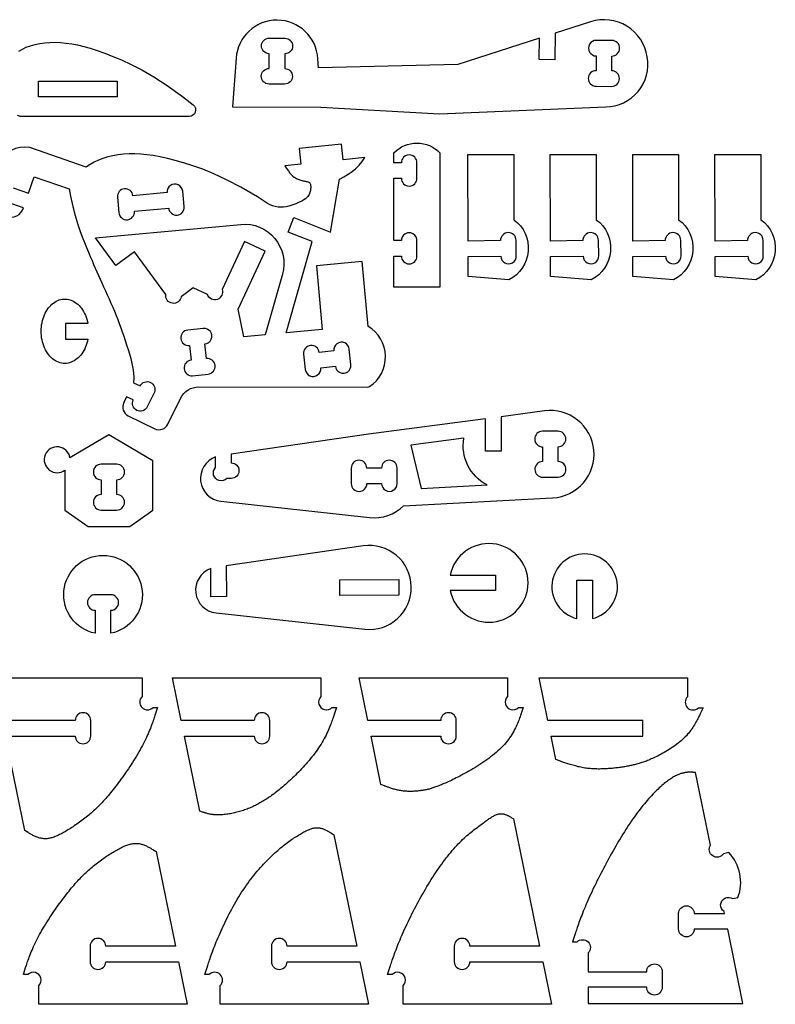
# Model space of a CAD drawing. Extents: x 824.8 to 835.8, y 6.9 to 14.4.
# Tile 7 of 10: x 832.7 to 835.8, y 6.9 to 10.9. Entities that reach past the tile are written whole.
import ezdxf

# ---------------------------------------------------------------- set-up
doc = ezdxf.new("R2010")
doc.units = 0
doc.layers.add('EXTERNAL_CUT', color=1, linetype='CONTINUOUS')
doc.layers.add('INTERNAL_CUT', color=5, linetype='CONTINUOUS')

msp = doc.modelspace()

# ---------------------------------------------------------------- linework, layer by layer
at = {"layer": 'EXTERNAL_CUT', "flags": 128}
for points in [[(835.0728, 10.5288, 0.462339), (835.2386, 10.7296, 0.462339), (835.0118, 10.8701), (834.8693, 10.8242), (834.8685, 10.718), (834.8061, 10.7184), (834.8067, 10.8041), (834.4793, 10.6988), (833.9211, 10.6859), (833.919, 10.7219, 0.937775), (833.5913, 10.7242), (833.5774, 10.5298), (833.931, 10.5274), (834.407, 10.5007), (835.0728, 10.5288)], [(832.7203, 10.7527), (832.7348, 10.7609), (832.7506, 10.7681), (832.7676, 10.7742), (832.7857, 10.7792), (832.8048, 10.7831), (832.8246, 10.7858), (832.8452, 10.7874), (832.8664, 10.7878), (832.888, 10.7871), (832.91, 10.7851), (832.9327, 10.7819), (832.9562, 10.7774), (832.9809, 10.7714), (833.0072, 10.7639), (833.0352, 10.7548), (833.0652, 10.7441), (833.0976, 10.7316), (833.1325, 10.7171), (833.1708, 10.6995), (833.2133, 10.6775), (833.2611, 10.6496), (833.3152, 10.6145), (833.3764, 10.5708), (833.4191, 10.5377, -0.714484), (833.403, 10.4907), (832.7309, 10.4903, -0.155709), (832.7156, 10.4951)], [(832.6975, 10.2053), (832.7595, 10.1837), (832.7823, 10.2488), (832.9218, 10.2001), (832.9275, 10.1711), (832.9369, 10.13), (832.9465, 10.0936), (832.9562, 10.0616), (832.9657, 10.0332), (832.975, 10.0081), (832.9839, 9.9856), (832.9923, 9.9652), (833, 9.9465), (833.0072, 9.9291), (833.014, 9.9128), (833.0205, 9.8973), (833.0269, 9.8824), (833.0332, 9.8678), (833.0395, 9.8532), (833.0461, 9.8384), (833.053, 9.8233), (833.0602, 9.8077), (833.0675, 9.7918), (833.0749, 9.7757), (833.0823, 9.7593), (833.0897, 9.7429), (833.0969, 9.7264), (833.1039, 9.7099), (833.1106, 9.6934), (833.117, 9.677), (833.1232, 9.6606), (833.1293, 9.644), (833.1352, 9.6273), (833.141, 9.6103), (833.1468, 9.593), (833.1526, 9.5754), (833.1584, 9.5574), (833.164, 9.539), (833.1692, 9.5203), (833.1737, 9.5013), (833.1773, 9.4821), (833.1798, 9.4627), (833.1809, 9.4432), (833.1804, 9.4237), (833.2069, 9.4106, -0.414214), (833.2487, 9.4249, -0.414214), (833.2629, 9.3831), (833.2354, 9.3271, -0.414214), (833.1936, 9.3129, -0.414214), (833.1794, 9.3546), (833.1528, 9.3677), (833.1412, 9.3441, 0.414214), (833.1592, 9.2914), (833.2653, 9.2392, 0.414214), (833.3181, 9.2572), (833.3699, 9.3626, -0.286049), (833.4407, 9.4066), (834.1187, 9.4062, 0.145967), (834.1259, 9.4083, 0.55612), (834.1202, 9.6493), (834.0966, 9.9091), (833.9134, 9.8924), (833.9367, 9.6364), (833.7915, 9.6231), (833.8962, 9.9891), (833.8002, 10.0275), (833.8233, 10.0855), (833.9691, 10.0272), (834.0059, 10.2391), (834.0235, 10.2486), (834.0407, 10.2592), (834.0565, 10.2706), (834.071, 10.2828), (834.0843, 10.296), (834.0962, 10.3104), (834.1069, 10.326), (834.0204, 10.3172), (834.014, 10.3792), (833.8441, 10.3618), (833.8505, 10.2998), (833.7872, 10.2933), (833.7938, 10.2824), (833.8008, 10.2722), (833.8072, 10.2639), (833.8132, 10.2572), (833.8188, 10.2519), (833.8241, 10.2478), (833.8292, 10.2445), (833.8339, 10.2419), (833.8385, 10.2397), (833.8429, 10.2379), (833.8471, 10.2364), (833.8512, 10.2351), (833.8551, 10.2341), (833.8588, 10.2332), (833.8624, 10.2325), (833.8659, 10.2318), (833.8693, 10.2312), (833.8724, 10.2305), (833.8754, 10.2298), (833.8782, 10.229), (833.8808, 10.2281), (833.8831, 10.2269), (833.885, 10.2255), (833.8867, 10.2239), (833.888, 10.2219), (833.889, 10.2196), (833.8896, 10.2171), (833.8901, 10.2143), (833.8903, 10.2113), (833.8903, 10.2081), (833.8902, 10.2047), (833.8899, 10.2012), (833.8896, 10.1976), (833.8891, 10.1938), (833.8883, 10.1899), (833.8873, 10.186), (833.8858, 10.182), (833.8839, 10.1779), (833.8814, 10.1737), (833.8782, 10.1695), (833.8743, 10.1653), (833.8693, 10.161), (833.8629, 10.1565), (833.8546, 10.1517), (833.844, 10.1467), (833.8309, 10.1412), (833.8148, 10.1354), (833.8033, 10.1316, -0.224413), (833.7178, 10.1424), (833.6765, 10.1687), (833.611, 10.2068), (833.5534, 10.2371), (833.5026, 10.2607), (833.4576, 10.2789), (833.4174, 10.2931), (833.3809, 10.3044), (833.3472, 10.3139), (833.3159, 10.3219), (833.2868, 10.3285), (833.2595, 10.3336), (833.2337, 10.3373), (833.2093, 10.3397), (833.1858, 10.3409), (833.163, 10.3408), (833.1407, 10.3395), (833.1189, 10.337), (833.0978, 10.3334), (833.0774, 10.3286), (833.058, 10.3227), (833.0395, 10.3158), (833.0222, 10.3077), (833.0062, 10.2985), (832.9915, 10.2883), (832.9904, 10.2874), (832.7649, 10.3661, 0.333944), (832.636, 10.2999)], [(834.2241, 9.8061), (834.2241, 9.9309), (834.2537, 9.9309, 1), (834.3161, 9.9309), (834.3161, 9.9933, 1), (834.2537, 9.9933), (834.2241, 9.9933), (834.2241, 10.2429), (834.2537, 10.2429, 1), (834.3161, 10.2429), (834.3161, 10.3053, 1), (834.2537, 10.3053), (834.2241, 10.3053), (834.2241, 10.3448, -0.428571), (834.4081, 10.3448), (834.4081, 9.8061), (834.2241, 9.8061)], [(834.5208, 9.8496), (834.5208, 9.9289), (834.6519, 9.9309, 1), (834.7143, 9.9319), (834.7134, 9.9943, 1), (834.651, 9.9933), (834.5208, 9.9913), (834.5206, 10.3377), (834.7045, 10.3378), (834.7047, 10.0769, -0.55612), (834.6848, 9.8357), (834.5208, 9.8496)], [(834.8508, 9.8496), (834.8507, 9.9289), (834.9819, 9.9309, 1), (835.0443, 9.9319), (835.0433, 9.9943, 1), (834.9809, 9.9933), (834.8507, 9.9913), (834.8505, 10.3377), (835.0345, 10.3378), (835.0346, 10.0769, -0.55612), (835.0148, 9.8357), (834.8508, 9.8496)], [(835.1807, 9.8496), (835.1807, 9.9289), (835.3118, 9.9309, 1), (835.3742, 9.9319), (835.3732, 9.9943, 1), (835.3108, 9.9933), (835.1806, 9.9913), (835.1805, 10.3377), (835.3644, 10.3378), (835.3645, 10.0769, -0.55612), (835.3447, 9.8357), (835.1807, 9.8496)], [(835.5106, 9.8496), (835.5106, 9.9289), (835.6417, 9.9309, 1), (835.7041, 9.9319), (835.7031, 9.9943, 1), (835.6407, 9.9933), (835.5106, 9.9913), (835.5104, 10.3377), (835.6943, 10.3378), (835.6944, 10.0769, -0.55612), (835.6746, 9.8357), (835.5106, 9.8496)], [(832.6709, 10.0894, 0.432652), (832.7389, 10.1248), (832.6769, 10.1464)], [(833.0286, 10.0038), (833.6106, 10.0583, -0.527867), (833.7767, 9.8581), (833.7073, 9.6155), (833.6221, 9.6077), (833.5995, 9.7187), (833.7083, 9.9506), (833.6251, 9.9897), (833.535, 9.7978, -0.414214), (833.5162, 9.7578, -0.414214), (833.4763, 9.7766), (833.4192, 9.8034), (833.3714, 9.7681, -0.414214), (833.3359, 9.7419, -0.414214), (833.3097, 9.7774), (833.1839, 9.9481), (833.1099, 9.8936), (833.0286, 10.0038)], [(833.5306, 8.9485), (834.1265, 8.8834, 0.225057), (834.2626, 8.9306), (834.8599, 8.9623, 0.425796), (835.025, 9.1533, 0.425796), (834.8276, 9.3107), (834.653, 9.2875), (834.6536, 9.1495), (834.5912, 9.1492), (834.5906, 9.2793), (834.1217, 9.2171), (833.5714, 9.1373), (833.5716, 9.1024, -0.414214), (833.6029, 9.0714, -0.414214), (833.5718, 9.04), (833.5536, 9.04, -1), (833.5093, 9.0839), (833.5091, 9.1263, 0.793291), (833.5306, 8.9485)], [(832.9257, 9.1221, 0.76331), (832.8265, 9.1344, 0.76331), (832.9057, 9.0733), (832.9057, 8.9132), (832.998, 8.8475), (833.1655, 8.8475), (833.2578, 8.9132), (833.2578, 9.1102), (833.0818, 9.2144), (832.9257, 9.1221)], [(833.5112, 8.5011), (834.107, 8.436, 0.45175), (834.2934, 8.6061, 0.45175), (834.1012, 8.7695), (833.552, 8.6899), (833.5525, 8.5664), (833.4901, 8.5661), (833.4896, 8.6789, 0.793291), (833.5112, 8.5011)], [(834.4496, 8.6527), (834.6304, 8.6527), (834.6304, 8.5903), (834.4496, 8.5903, 0.905035), (834.7617, 8.6215, 0.905035), (834.4496, 8.6527)], [(833.0269, 8.4195, -0.905035), (833.0581, 8.7316, -0.905035), (833.0893, 8.4195), (833.0893, 8.5116, 0.414214), (833.1205, 8.5428, 0.414214), (833.0893, 8.574), (833.0269, 8.574, 0.414214), (832.9957, 8.5428, 0.414214), (833.0269, 8.5116), (833.0269, 8.4195)], [(834.9571, 8.4784), (834.9571, 8.6323), (835.0195, 8.6323), (835.0195, 8.4784, 0.886757), (834.9883, 8.7374, 0.886757), (834.9571, 8.4784)], [(832.6199, 8.2409), (833.2143, 8.2409), (833.2143, 8.1659, 1), (833.2584, 8.1218), (833.2767, 8.1218), (833.2675, 8.0936), (833.2662, 8.0894), (833.2647, 8.0849), (833.2631, 8.0801), (833.2613, 8.0749), (833.2594, 8.0695), (833.2574, 8.0637), (833.2552, 8.0577), (833.2528, 8.0514), (833.2503, 8.0449), (833.2477, 8.0382), (833.2449, 8.0312), (833.2419, 8.0241), (833.2388, 8.0167), (833.2354, 8.0092), (833.2319, 8.0015), (833.2283, 7.9937), (833.2244, 7.9857), (833.2203, 7.9777), (833.2161, 7.9695), (833.2116, 7.9612), (833.207, 7.9528), (833.2022, 7.9444), (833.1973, 7.936), (833.1922, 7.9275), (833.187, 7.9189), (833.1816, 7.9104), (833.1762, 7.9019), (833.1707, 7.8935), (833.1652, 7.8851), (833.1596, 7.8767), (833.1539, 7.8684), (833.1482, 7.8602), (833.1426, 7.8522), (833.1369, 7.8442), (833.1312, 7.8364), (833.1256, 7.8288), (833.1201, 7.8213), (833.1146, 7.814), (833.1092, 7.8069), (833.1039, 7.8), (833.0986, 7.7933), (833.0935, 7.7869), (833.0884, 7.7806), (833.0834, 7.7745), (833.0785, 7.7686), (833.0735, 7.7628), (833.0687, 7.7572), (833.0639, 7.7518), (833.0591, 7.7464), (833.0543, 7.7413), (833.0495, 7.7362), (833.0447, 7.7313), (833.0399, 7.7264), (833.0352, 7.7217), (833.0303, 7.7171), (833.0255, 7.7125), (833.0206, 7.708), (833.0157, 7.7036), (833.0107, 7.6992), (833.0057, 7.6949), (833.0006, 7.6906), (832.9955, 7.6864), (832.9903, 7.6822), (832.9851, 7.6781), (832.9799, 7.6741), (832.9746, 7.6701), (832.9694, 7.6662), (832.9641, 7.6623), (832.9588, 7.6586), (832.9536, 7.6549), (832.9483, 7.6512), (832.9431, 7.6477), (832.9379, 7.6442), (832.9327, 7.6409), (832.9275, 7.6376), (832.9224, 7.6344), (832.9174, 7.6313), (832.9124, 7.6283), (832.9075, 7.6254), (832.9026, 7.6226), (832.8978, 7.6199), (832.8931, 7.6174), (832.8884, 7.6149), (832.8838, 7.6126), (832.8793, 7.6104), (832.8748, 7.6083), (832.8704, 7.6064), (832.866, 7.6046), (832.8617, 7.603), (832.8574, 7.6015), (832.8532, 7.6002), (832.849, 7.5991), (832.8448, 7.5981), (832.8407, 7.5973), (832.8367, 7.5967), (832.8326, 7.5963), (832.8286, 7.596), (832.8246, 7.596), (832.8207, 7.5961), (832.8168, 7.5965), (832.8129, 7.597), (832.809, 7.5978), (832.8052, 7.5986), (832.8015, 7.5997), (832.7978, 7.6008), (832.7942, 7.6021), (832.7906, 7.6034), (832.7872, 7.6049), (832.7838, 7.6064), (832.7806, 7.6079), (832.7775, 7.6095), (832.7745, 7.6111), (832.7716, 7.6126), (832.7688, 7.6142), (832.7662, 7.6157), (832.7638, 7.6172), (832.7615, 7.6186), (832.7594, 7.6199), (832.7575, 7.6211), (832.7451, 7.6289)], [(833.9937, 8.1218), (833.9846, 8.0936), (833.9832, 8.0894), (833.9817, 8.0849), (833.9801, 8.0801), (833.9783, 8.075), (833.9764, 8.0696), (833.9743, 8.064), (833.9721, 8.0581), (833.9698, 8.052), (833.9672, 8.0457), (833.9645, 8.0392), (833.9616, 8.0325), (833.9586, 8.0257), (833.9553, 8.0188), (833.9519, 8.0117), (833.9483, 8.0046), (833.9444, 7.9973), (833.9404, 7.9901), (833.9362, 7.9827), (833.9317, 7.9754), (833.9271, 7.968), (833.9222, 7.9607), (833.9172, 7.9534), (833.9119, 7.9461), (833.9065, 7.9388), (833.901, 7.9316), (833.8954, 7.9244), (833.8896, 7.9173), (833.8838, 7.9102), (833.8778, 7.9032), (833.8718, 7.8963), (833.8658, 7.8896), (833.8597, 7.8829), (833.8536, 7.8763), (833.8475, 7.8698), (833.8414, 7.8635), (833.8354, 7.8573), (833.8294, 7.8513), (833.8234, 7.8455), (833.8175, 7.8398), (833.8118, 7.8342), (833.8061, 7.8289), (833.8005, 7.8237), (833.7949, 7.8187), (833.7895, 7.8138), (833.7841, 7.8091), (833.7788, 7.8045), (833.7736, 7.8001), (833.7684, 7.7958), (833.7633, 7.7917), (833.7582, 7.7877), (833.7532, 7.7838), (833.7483, 7.78), (833.7434, 7.7763), (833.7385, 7.7727), (833.7337, 7.7693), (833.7289, 7.7659), (833.7242, 7.7627), (833.7195, 7.7595), (833.7148, 7.7564), (833.7101, 7.7534), (833.7055, 7.7505), (833.7008, 7.7476), (833.6962, 7.7448), (833.6916, 7.7421), (833.687, 7.7395), (833.6824, 7.7369), (833.6778, 7.7344), (833.6732, 7.732), (833.6685, 7.7297), (833.6639, 7.7274), (833.6592, 7.7252), (833.6545, 7.723), (833.6498, 7.721), (833.645, 7.7189), (833.6402, 7.717), (833.6353, 7.7151), (833.6304, 7.7133), (833.6255, 7.7115), (833.6205, 7.7098), (833.6154, 7.7082), (833.6103, 7.7066), (833.6051, 7.705), (833.5999, 7.7036), (833.5947, 7.7022), (833.5895, 7.7009), (833.5843, 7.6996), (833.579, 7.6985), (833.5738, 7.6974), (833.5686, 7.6964), (833.5634, 7.6955), (833.5583, 7.6946), (833.5532, 7.6939), (833.5481, 7.6932), (833.5432, 7.6927), (833.5383, 7.6922), (833.5335, 7.6919), (833.5287, 7.6916), (833.5241, 7.6915), (833.5196, 7.6914), (833.5152, 7.6915), (833.5109, 7.6917), (833.5068, 7.6919), (833.5028, 7.6923), (833.4989, 7.6927), (833.4951, 7.6932), (833.4915, 7.6938), (833.488, 7.6944), (833.4846, 7.6951), (833.4814, 7.6957), (833.4783, 7.6965), (833.4753, 7.6972), (833.4725, 7.698), (833.4699, 7.6987), (833.4674, 7.6995), (833.465, 7.7002), (833.4628, 7.7009), (833.4608, 7.7016), (833.4589, 7.7022), (833.4572, 7.7028), (833.4463, 7.7065), (833.3846, 8.0077), (833.6638, 8.0077, 1), (833.7262, 8.0077), (833.7262, 8.0701, 1), (833.6638, 8.0701), (833.3719, 8.0701), (833.3369, 8.2409), (833.9313, 8.2409), (833.9313, 8.1659, 1), (833.9755, 8.1218), (833.9937, 8.1218)], [(834.1719, 7.8132), (834.1321, 8.0077), (834.4113, 8.0077, 1), (834.4737, 8.0077), (834.4737, 8.0701, 1), (834.4113, 8.0701), (834.1193, 8.0701), (834.0844, 8.2409), (834.6788, 8.2409), (834.6788, 8.1659, 1), (834.7229, 8.1218), (834.7412, 8.1218), (834.7321, 8.0936), (834.7307, 8.0895), (834.7292, 8.085), (834.7275, 8.0802), (834.7257, 8.0751), (834.7237, 8.0697), (834.7215, 8.0642), (834.7191, 8.0584), (834.7166, 8.0524), (834.7138, 8.0463), (834.7108, 8.04), (834.7076, 8.0336), (834.7041, 8.027), (834.7004, 8.0204), (834.6964, 8.0137), (834.6922, 8.007), (834.6876, 8.0003), (834.6828, 7.9936), (834.6777, 7.9869), (834.6722, 7.9802), (834.6664, 7.9736), (834.6604, 7.9671), (834.654, 7.9607), (834.6474, 7.9543), (834.6406, 7.9481), (834.6335, 7.9419), (834.6263, 7.9358), (834.6189, 7.9298), (834.6113, 7.9239), (834.6036, 7.9181), (834.5958, 7.9124), (834.5879, 7.9069), (834.58, 7.9014), (834.572, 7.8961), (834.564, 7.8909), (834.556, 7.8859), (834.5481, 7.8809), (834.5401, 7.8762), (834.5323, 7.8715), (834.5245, 7.867), (834.5169, 7.8627), (834.5093, 7.8585), (834.5019, 7.8544), (834.4946, 7.8505), (834.4875, 7.8468), (834.4805, 7.8432), (834.4736, 7.8397), (834.4669, 7.8364), (834.4603, 7.8332), (834.4539, 7.8301), (834.4477, 7.8272), (834.4416, 7.8244), (834.4357, 7.8218), (834.4299, 7.8193), (834.4244, 7.8169), (834.419, 7.8146), (834.4138, 7.8125), (834.4089, 7.8104), (834.4041, 7.8085), (834.3995, 7.8068), (834.3951, 7.8051), (834.391, 7.8036), (834.387, 7.8021), (834.3832, 7.8008), (834.3795, 7.7995), (834.3759, 7.7984), (834.3725, 7.7973), (834.3692, 7.7963), (834.366, 7.7954), (834.3628, 7.7946), (834.3597, 7.7938), (834.3567, 7.7931), (834.3536, 7.7925), (834.3506, 7.7919), (834.3476, 7.7913), (834.3446, 7.7908), (834.3415, 7.7903), (834.3384, 7.7898), (834.3352, 7.7893), (834.332, 7.7889), (834.3286, 7.7885), (834.3252, 7.7881), (834.3217, 7.7877), (834.3181, 7.7873), (834.3145, 7.787), (834.3107, 7.7867), (834.3069, 7.7864), (834.3031, 7.7862), (834.2992, 7.786), (834.2952, 7.7859), (834.2912, 7.7858), (834.2872, 7.7858), (834.2831, 7.7858), (834.279, 7.7859), (834.2749, 7.7861), (834.2708, 7.7864), (834.2666, 7.7867), (834.2625, 7.7871), (834.2583, 7.7876), (834.2541, 7.7882), (834.25, 7.7888), (834.2459, 7.7896), (834.2417, 7.7904), (834.2377, 7.7913), (834.2337, 7.7923), (834.2297, 7.7933), (834.2258, 7.7943), (834.222, 7.7954), (834.2182, 7.7965), (834.2146, 7.7977), (834.211, 7.7988), (834.2076, 7.7999), (834.2043, 7.8011), (834.2011, 7.8022), (834.1981, 7.8033), (834.1953, 7.8043), (834.1926, 7.8053), (834.19, 7.8063), (834.1877, 7.8071), (834.1856, 7.808), (834.1719, 7.8132)], [(834.8726, 7.9134), (834.8534, 8.0071), (835.2213, 8.0071), (835.2213, 8.0695), (834.8407, 8.0695), (834.8057, 8.2403), (835.4001, 8.2403), (835.4001, 8.1653, 0.414214), (835.4001, 8.1212, 0.414214), (835.4443, 8.1212), (835.4625, 8.1212), (835.4516, 8.0973), (835.45, 8.0937), (835.4482, 8.0899), (835.4463, 8.0859), (835.4442, 8.0816), (835.4419, 8.0771), (835.4395, 8.0724), (835.4369, 8.0676), (835.4341, 8.0626), (835.4312, 8.0575), (835.4281, 8.0522), (835.4248, 8.0469), (835.4213, 8.0416), (835.4176, 8.0361), (835.4137, 8.0307), (835.4096, 8.0253), (835.4053, 8.0198), (835.4007, 8.0145), (835.396, 8.0091), (835.3911, 8.0039), (835.3859, 7.9987), (835.3805, 7.9937), (835.3749, 7.9887), (835.3692, 7.9839), (835.3634, 7.9792), (835.3574, 7.9746), (835.3513, 7.9701), (835.3451, 7.9657), (835.3388, 7.9614), (835.3325, 7.9573), (835.3262, 7.9533), (835.3199, 7.9494), (835.3136, 7.9456), (835.3073, 7.942), (835.301, 7.9385), (835.2949, 7.9352), (835.2888, 7.9319), (835.2828, 7.9289), (835.277, 7.9259), (835.2713, 7.9232), (835.2658, 7.9205), (835.2604, 7.918), (835.2552, 7.9157), (835.2501, 7.9135), (835.2452, 7.9114), (835.2404, 7.9094), (835.2356, 7.9075), (835.231, 7.9058), (835.2265, 7.9041), (835.2221, 7.9026), (835.2177, 7.9011), (835.2134, 7.8997), (835.2091, 7.8984), (835.2049, 7.8972), (835.2007, 7.896), (835.1965, 7.8948), (835.1924, 7.8938), (835.1882, 7.8927), (835.184, 7.8918), (835.1798, 7.8908), (835.1756, 7.8899), (835.1714, 7.889), (835.1671, 7.8881), (835.1628, 7.8872), (835.1584, 7.8864), (835.1541, 7.8856), (835.1496, 7.8849), (835.1452, 7.8841), (835.1407, 7.8834), (835.1362, 7.8827), (835.1317, 7.8821), (835.1271, 7.8814), (835.1224, 7.8808), (835.1178, 7.8803), (835.1131, 7.8797), (835.1083, 7.8792), (835.1035, 7.8787), (835.0987, 7.8782), (835.0938, 7.8778), (835.0889, 7.8774), (835.0839, 7.877), (835.0789, 7.8767), (835.0739, 7.8764), (835.0688, 7.8761), (835.0637, 7.8759), (835.0585, 7.8757), (835.0533, 7.8756), (835.0481, 7.8755), (835.0428, 7.8755), (835.0375, 7.8756), (835.0322, 7.8757), (835.0269, 7.8759), (835.0215, 7.8761), (835.0161, 7.8765), (835.0107, 7.8769), (835.0053, 7.8774), (834.9999, 7.878), (834.9944, 7.8787), (834.9889, 7.8795), (834.9835, 7.8804), (834.978, 7.8814), (834.9725, 7.8825), (834.967, 7.8837), (834.9616, 7.8849), (834.9562, 7.8863), (834.9509, 7.8876), (834.9457, 7.8891), (834.9405, 7.8905), (834.9355, 7.892), (834.9306, 7.8935), (834.9258, 7.8949), (834.9212, 7.8964), (834.9167, 7.8979), (834.9124, 7.8993), (834.9083, 7.9007), (834.9044, 7.9021), (834.9007, 7.9033), (834.8973, 7.9046), (834.8941, 7.9057), (834.8912, 7.9068), (834.8726, 7.9134)], [(832.7451, 7.6289), (832.6676, 8.0077), (832.9467, 8.0077, 1), (833.0091, 8.0077), (833.0091, 8.0701, 1), (832.9467, 8.0701), (832.6548, 8.0701)], [(835.4329, 7.8612), (835.4255, 7.8619), (835.4244, 7.862), (835.4231, 7.8621), (835.4218, 7.8622), (835.4203, 7.8624), (835.4187, 7.8625), (835.4171, 7.8626), (835.4153, 7.8626), (835.4135, 7.8627), (835.4115, 7.8627), (835.4095, 7.8627), (835.4074, 7.8627), (835.4053, 7.8626), (835.403, 7.8625), (835.4007, 7.8623), (835.3983, 7.8621), (835.3958, 7.8618), (835.3933, 7.8615), (835.3907, 7.8611), (835.3881, 7.8607), (835.3854, 7.8601), (835.3827, 7.8595), (835.3799, 7.8588), (835.377, 7.858), (835.3741, 7.8571), (835.3711, 7.8562), (835.368, 7.8551), (835.3649, 7.8538), (835.3617, 7.8525), (835.3584, 7.851), (835.355, 7.8494), (835.3516, 7.8477), (835.348, 7.8458), (835.3444, 7.8437), (835.3407, 7.8415), (835.3368, 7.8391), (835.3329, 7.8365), (835.3288, 7.8338), (835.3247, 7.8309), (835.3204, 7.8277), (835.316, 7.8244), (835.3115, 7.8208), (835.3069, 7.8171), (835.3021, 7.8131), (835.2973, 7.809), (835.2924, 7.8046), (835.2873, 7.8), (835.2822, 7.7953), (835.277, 7.7903), (835.2717, 7.7851), (835.2664, 7.7797), (835.261, 7.7741), (835.2555, 7.7684), (835.25, 7.7624), (835.2444, 7.7562), (835.2388, 7.7499), (835.2332, 7.7433), (835.2275, 7.7365), (835.2218, 7.7296), (835.2161, 7.7225), (835.2103, 7.7151), (835.2046, 7.7076), (835.1989, 7.6999), (835.1931, 7.6921), (835.1874, 7.684), (835.1816, 7.6758), (835.1759, 7.6675), (835.1701, 7.6589), (835.1644, 7.6503), (835.1586, 7.6415), (835.1529, 7.6325), (835.1472, 7.6235), (835.1414, 7.6143), (835.1357, 7.605), (835.13, 7.5956), (835.1243, 7.586), (835.1187, 7.5764), (835.113, 7.5667), (835.1074, 7.5569), (835.1017, 7.5471), (835.0961, 7.5371), (835.0905, 7.5271), (835.085, 7.517), (835.0794, 7.5069), (835.074, 7.4968), (835.0685, 7.4866), (835.0631, 7.4764), (835.0578, 7.4663), (835.0525, 7.4561), (835.0473, 7.446), (835.0422, 7.4359), (835.0372, 7.4258), (835.0323, 7.4159), (835.0274, 7.406), (835.0227, 7.3961), (835.0181, 7.3864), (835.0136, 7.3768), (835.0092, 7.3673), (835.005, 7.3579), (835.0009, 7.3487), (834.9969, 7.3397), (834.9931, 7.3308), (834.9895, 7.322), (834.9859, 7.3135), (834.9826, 7.3052), (834.9794, 7.297), (834.9763, 7.2891), (834.9733, 7.2815), (834.9705, 7.274), (834.9679, 7.2668), (834.9654, 7.2599), (834.963, 7.2532), (834.9607, 7.2468), (834.9586, 7.2407), (834.9566, 7.2348), (834.9548, 7.2293), (834.953, 7.2241), (834.9514, 7.2193), (834.9499, 7.2147), (834.9486, 7.2105), (834.9394, 7.1823), (834.9577, 7.1823, -1), (835.0018, 7.1382), (835.0018, 7.0633), (835.2366, 7.0633, -1), (835.299, 7.0633), (835.299, 7.0009, -1), (835.2366, 7.0009), (835.0018, 7.0009), (835.0018, 6.9352), (835.6225, 6.9352), (835.5613, 7.234), (835.427, 7.234, -1), (835.3646, 7.234), (835.3646, 7.2964, -1), (835.427, 7.2964), (835.5485, 7.2964), (835.547, 7.3038, -1), (835.5814, 7.3559), (835.6025, 7.3602, 0.285714), (835.5656, 7.5404), (835.5445, 7.536, -0.414214), (835.5013, 7.5272, -0.414214), (835.4924, 7.5704), (835.4329, 7.8612)], [(834.7028, 7.6764), (834.8073, 7.1657), (834.5282, 7.1657, 1), (834.4658, 7.1657), (834.4658, 7.1033, 1), (834.5282, 7.1033), (834.8201, 7.1033), (834.8551, 6.9325), (834.2606, 6.9325), (834.2606, 7.0075, 1), (834.2165, 7.0516), (834.1982, 7.0516), (834.2074, 7.0798), (834.2087, 7.084), (834.2102, 7.0885), (834.2118, 7.0934), (834.2136, 7.0986), (834.2154, 7.1041), (834.2174, 7.1099), (834.2195, 7.116), (834.2218, 7.1224), (834.2242, 7.1291), (834.2267, 7.1361), (834.2294, 7.1433), (834.2322, 7.1507), (834.2351, 7.1584), (834.2382, 7.1663), (834.2414, 7.1744), (834.2448, 7.1828), (834.2483, 7.1913), (834.2519, 7.2), (834.2557, 7.2089), (834.2597, 7.218), (834.2638, 7.2272), (834.268, 7.2366), (834.2724, 7.246), (834.2769, 7.2556), (834.2816, 7.2653), (834.2863, 7.2751), (834.2912, 7.285), (834.2961, 7.2949), (834.3012, 7.3049), (834.3064, 7.3149), (834.3116, 7.3249), (834.3169, 7.3349), (834.3224, 7.3449), (834.3278, 7.3549), (834.3334, 7.3649), (834.339, 7.3748), (834.3447, 7.3847), (834.3504, 7.3945), (834.3561, 7.4042), (834.3619, 7.4138), (834.3678, 7.4233), (834.3736, 7.4327), (834.3795, 7.4419), (834.3854, 7.4511), (834.3914, 7.4601), (834.3973, 7.4689), (834.4033, 7.4777), (834.4093, 7.4862), (834.4153, 7.4947), (834.4214, 7.5029), (834.4274, 7.511), (834.4334, 7.5189), (834.4395, 7.5266), (834.4455, 7.5342), (834.4515, 7.5415), (834.4575, 7.5487), (834.4635, 7.5556), (834.4695, 7.5623), (834.4755, 7.5688), (834.4815, 7.5751), (834.4874, 7.5812), (834.4933, 7.587), (834.4992, 7.5927), (834.505, 7.5981), (834.5108, 7.6034), (834.5165, 7.6084), (834.5222, 7.6133), (834.5277, 7.618), (834.5332, 7.6225), (834.5387, 7.6269), (834.544, 7.6311), (834.5492, 7.6352), (834.5544, 7.6391), (834.5594, 7.6429), (834.5643, 7.6465), (834.5691, 7.65), (834.5737, 7.6534), (834.5783, 7.6567), (834.5826, 7.6598), (834.5869, 7.6629), (834.591, 7.6659), (834.5949, 7.6687), (834.5987, 7.6715), (834.6025, 7.6741), (834.606, 7.6766), (834.6095, 7.6789), (834.6129, 7.6812), (834.6162, 7.6833), (834.6194, 7.6852), (834.6226, 7.687), (834.6257, 7.6887), (834.6287, 7.6902), (834.6316, 7.6916), (834.6345, 7.6928), (834.6374, 7.6938), (834.6402, 7.6947), (834.643, 7.6954), (834.6458, 7.6959), (834.6485, 7.6962), (834.6513, 7.6964), (834.654, 7.6964), (834.6567, 7.6962), (834.6594, 7.6959), (834.6621, 7.6954), (834.6647, 7.6948), (834.6673, 7.6942), (834.6698, 7.6934), (834.6723, 7.6925), (834.6747, 7.6916), (834.677, 7.6906), (834.6793, 7.6896), (834.6815, 7.6886), (834.6835, 7.6875), (834.6855, 7.6865), (834.6874, 7.6855), (834.6892, 7.6845), (834.6909, 7.6835), (834.6924, 7.6826), (834.6938, 7.6817), (834.7028, 7.6764)], [(833.9834, 7.6118), (834.0747, 7.1657), (833.7955, 7.1657, 1), (833.7331, 7.1657), (833.7331, 7.1033, 1), (833.7955, 7.1033), (834.0875, 7.1033), (834.1224, 6.9325), (833.528, 6.9325), (833.528, 7.0075, 1), (833.4839, 7.0516), (833.4656, 7.0516), (833.4748, 7.0798), (833.4761, 7.084), (833.4776, 7.0885), (833.4792, 7.0934), (833.481, 7.0986), (833.4828, 7.1041), (833.4848, 7.1099), (833.4869, 7.116), (833.4892, 7.1224), (833.4916, 7.1291), (833.4941, 7.1361), (833.4967, 7.1433), (833.4995, 7.1507), (833.5025, 7.1584), (833.5056, 7.1663), (833.5088, 7.1744), (833.5121, 7.1828), (833.5156, 7.1913), (833.5193, 7.2), (833.5231, 7.2089), (833.5271, 7.218), (833.5312, 7.2272), (833.5354, 7.2365), (833.5398, 7.246), (833.5443, 7.2556), (833.549, 7.2652), (833.5538, 7.2749), (833.5587, 7.2847), (833.5637, 7.2945), (833.5688, 7.3043), (833.5741, 7.3141), (833.5795, 7.3239), (833.5849, 7.3337), (833.5905, 7.3434), (833.5961, 7.353), (833.6019, 7.3626), (833.6077, 7.372), (833.6136, 7.3814), (833.6196, 7.3906), (833.6257, 7.3996), (833.6318, 7.4085), (833.638, 7.4172), (833.6442, 7.4257), (833.6506, 7.4341), (833.6569, 7.4423), (833.6633, 7.4503), (833.6697, 7.4582), (833.6761, 7.4658), (833.6825, 7.4733), (833.689, 7.4806), (833.6954, 7.4878), (833.7018, 7.4947), (833.7082, 7.5015), (833.7146, 7.5081), (833.721, 7.5145), (833.7273, 7.5207), (833.7335, 7.5268), (833.7397, 7.5326), (833.7459, 7.5383), (833.752, 7.5438), (833.758, 7.5491), (833.7639, 7.5542), (833.7697, 7.5591), (833.7755, 7.5638), (833.7812, 7.5684), (833.7868, 7.5728), (833.7923, 7.577), (833.7977, 7.5811), (833.803, 7.585), (833.8082, 7.5888), (833.8134, 7.5924), (833.8184, 7.5958), (833.8233, 7.5992), (833.8282, 7.6023), (833.8329, 7.6054), (833.8375, 7.6083), (833.842, 7.611), (833.8465, 7.6137), (833.8508, 7.6162), (833.855, 7.6186), (833.859, 7.6209), (833.863, 7.6231), (833.8669, 7.6252), (833.8706, 7.6271), (833.8743, 7.6289), (833.8779, 7.6306), (833.8814, 7.6322), (833.8849, 7.6336), (833.8882, 7.6349), (833.8916, 7.6361), (833.8948, 7.6371), (833.898, 7.638), (833.9012, 7.6388), (833.9043, 7.6394), (833.9074, 7.6399), (833.9105, 7.6402), (833.9135, 7.6404), (833.9166, 7.6404), (833.9196, 7.6403), (833.9226, 7.64), (833.9256, 7.6395), (833.9286, 7.639), (833.9316, 7.6382), (833.9346, 7.6374), (833.9376, 7.6365), (833.9405, 7.6354), (833.9434, 7.6343), (833.9462, 7.6331), (833.949, 7.6319), (833.9516, 7.6306), (833.9543, 7.6293), (833.9568, 7.628), (833.9593, 7.6267), (833.9616, 7.6253), (833.9639, 7.624), (833.966, 7.6228), (833.968, 7.6215), (833.9699, 7.6204), (833.9716, 7.6193), (833.9732, 7.6183), (833.9834, 7.6118)], [(833.2704, 7.5445), (833.3479, 7.1657), (833.0688, 7.1657, 1), (833.0064, 7.1657), (833.0064, 7.1033, 1), (833.0688, 7.1033), (833.3607, 7.1033), (833.3957, 6.9325), (832.8012, 6.9325), (832.8012, 7.0075, 1), (832.7571, 7.0516), (832.7388, 7.0516), (832.748, 7.0798), (832.7493, 7.084), (832.7508, 7.0885), (832.7525, 7.0933), (832.7542, 7.0985), (832.7561, 7.104), (832.7582, 7.1097), (832.7603, 7.1157), (832.7627, 7.122), (832.7652, 7.1285), (832.7678, 7.1352), (832.7706, 7.1422), (832.7736, 7.1493), (832.7768, 7.1567), (832.7801, 7.1642), (832.7836, 7.1719), (832.7873, 7.1797), (832.7911, 7.1877), (832.7952, 7.1958), (832.7994, 7.2039), (832.8039, 7.2122), (832.8085, 7.2206), (832.8133, 7.229), (832.8182, 7.2375), (832.8233, 7.246), (832.8285, 7.2545), (832.8339, 7.263), (832.8393, 7.2715), (832.8448, 7.2799), (832.8503, 7.2884), (832.8559, 7.2967), (832.8616, 7.305), (832.8673, 7.3132), (832.8729, 7.3212), (832.8786, 7.3292), (832.8843, 7.337), (832.8899, 7.3447), (832.8954, 7.3521), (832.9009, 7.3594), (832.9063, 7.3665), (832.9116, 7.3734), (832.9169, 7.3801), (832.922, 7.3866), (832.9271, 7.3928), (832.9321, 7.3989), (832.9371, 7.4049), (832.942, 7.4106), (832.9468, 7.4162), (832.9517, 7.4217), (832.9565, 7.427), (832.9612, 7.4321), (832.966, 7.4372), (832.9708, 7.4421), (832.9756, 7.447), (832.9804, 7.4517), (832.9852, 7.4564), (832.99, 7.4609), (832.9949, 7.4654), (832.9998, 7.4698), (833.0048, 7.4742), (833.0098, 7.4785), (833.0149, 7.4828), (833.02, 7.487), (833.0252, 7.4912), (833.0304, 7.4953), (833.0356, 7.4993), (833.0409, 7.5033), (833.0461, 7.5072), (833.0514, 7.5111), (833.0567, 7.5149), (833.0619, 7.5186), (833.0672, 7.5222), (833.0724, 7.5257), (833.0777, 7.5292), (833.0828, 7.5325), (833.088, 7.5358), (833.0931, 7.539), (833.0981, 7.5421), (833.1031, 7.5451), (833.108, 7.548), (833.1129, 7.5508), (833.1177, 7.5535), (833.1224, 7.556), (833.1271, 7.5585), (833.1317, 7.5608), (833.1362, 7.563), (833.1407, 7.5651), (833.1451, 7.567), (833.1495, 7.5688), (833.1538, 7.5704), (833.1581, 7.5719), (833.1623, 7.5732), (833.1665, 7.5743), (833.1707, 7.5753), (833.1748, 7.5761), (833.1788, 7.5767), (833.1829, 7.5772), (833.1869, 7.5774), (833.1909, 7.5774), (833.1948, 7.5773), (833.1988, 7.5769), (833.2026, 7.5764), (833.2065, 7.5757), (833.2103, 7.5748), (833.2141, 7.5737), (833.2177, 7.5726), (833.2213, 7.5713), (833.2249, 7.57), (833.2283, 7.5685), (833.2317, 7.567), (833.2349, 7.5655), (833.238, 7.5639), (833.241, 7.5624), (833.2439, 7.5608), (833.2467, 7.5592), (833.2493, 7.5577), (833.2517, 7.5562), (833.254, 7.5548), (833.2561, 7.5535), (833.258, 7.5523), (833.2704, 7.5445)]]:
    msp.add_lwpolyline(points, format="xyb", dxfattribs=at)
msp.add_lwpolyline([(832.9082, 9.6612), (832.9082, 9.5988), (832.9974, 9.5988), (832.9956, 9.5906), (832.9935, 9.5825), (832.991, 9.5747), (832.9882, 9.5671), (832.9849, 9.5598), (832.9813, 9.5529), (832.9774, 9.5462), (832.9732, 9.5399), (832.9687, 9.534), (832.9639, 9.5285), (832.9588, 9.5235), (832.9535, 9.5189), (832.948, 9.5148), (832.9422, 9.5112), (832.9363, 9.5081), (832.9303, 9.5055), (832.9241, 9.5035), (832.9178, 9.5021), (832.9115, 9.5012), (832.9051, 9.501), (832.8987, 9.5013), (832.8923, 9.5022), (832.8859, 9.5037), (832.8797, 9.5057), (832.8735, 9.5084), (832.8675, 9.5116), (832.8616, 9.5154), (832.856, 9.5197), (832.8505, 9.5245), (832.8453, 9.5299), (832.8404, 9.5357), (832.8358, 9.542), (832.8315, 9.5487), (832.8276, 9.5557), (832.824, 9.5632), (832.8208, 9.5709), (832.818, 9.5789), (832.8157, 9.5871), (832.8137, 9.5956), (832.8122, 9.6041), (832.8111, 9.6128), (832.8105, 9.6215), (832.8103, 9.6301), (832.8105, 9.6388), (832.8112, 9.6474), (832.8122, 9.6559), (832.8137, 9.6642), (832.8156, 9.6724), (832.8178, 9.6804), (832.8205, 9.6881), (832.8235, 9.6956), (832.8268, 9.7028), (832.8305, 9.7096), (832.8346, 9.7162), (832.8389, 9.7223), (832.8436, 9.7281), (832.8485, 9.7334), (832.8536, 9.7383), (832.859, 9.7427), (832.8646, 9.7466), (832.8704, 9.75), (832.8764, 9.7529), (832.8825, 9.7552), (832.8887, 9.757), (832.895, 9.7582), (832.9014, 9.7589), (832.9078, 9.7589), (832.9142, 9.7584), (832.9206, 9.7573), (832.9269, 9.7556), (832.9331, 9.7533), (832.9392, 9.7504), (832.9452, 9.747), (832.951, 9.743), (832.9566, 9.7385), (832.9619, 9.7335), (832.967, 9.7279), (832.9718, 9.7219), (832.9763, 9.7155), (832.9805, 9.7087), (832.9843, 9.7015), (832.9877, 9.6939), (832.9907, 9.6861), (832.9934, 9.678), (832.9956, 9.6696), (832.9974, 9.6612), (832.9082, 9.6612)], dxfattribs=at)
at = {"layer": 'INTERNAL_CUT', "flags": 128}
for points in [[(833.7862, 10.7002), (833.7861, 10.6828, -1), (833.7857, 10.6204), (833.7233, 10.6208, -1), (833.7237, 10.6832), (833.7241, 10.7423, -1), (833.7245, 10.8047), (833.7869, 10.8043, -1), (833.7865, 10.7419), (833.7862, 10.7002)], [(835.0336, 10.6117), (835.096, 10.6113, 0.414214), (835.1274, 10.6423, 0.414214), (835.0965, 10.6737), (835.0969, 10.7328, 0.414214), (835.1283, 10.7638, 0.414214), (835.0973, 10.7952), (835.0349, 10.7956, 1), (835.0345, 10.7332), (835.0341, 10.6741, 1), (835.0336, 10.6117)], [(833.1217, 10.1049, 1), (833.1838, 10.1107), (833.3212, 10.1236, 1), (833.3833, 10.1294), (833.3775, 10.1915, 1), (833.3154, 10.1857), (833.178, 10.1728, 1), (833.1159, 10.167), (833.1217, 10.1049)], [(833.4173, 9.4519), (833.4793, 9.4584, 0.414214), (833.507, 9.4928, 0.414214), (833.4727, 9.5205), (833.4665, 9.5793, 1), (833.4599, 9.6413), (833.3979, 9.6347, 0.414214), (833.3701, 9.6004, 0.414214), (833.4044, 9.5727), (833.4107, 9.5139, 0.414214), (833.3829, 9.4796, 0.414214), (833.4173, 9.4519)], [(833.8686, 9.4766, 1), (833.9307, 9.4832), (833.9895, 9.4895, 1), (834.0515, 9.496), (834.0449, 9.5581, 1), (833.9829, 9.5515), (833.9241, 9.5453, 1), (833.8621, 9.5387), (833.8686, 9.4766)], [(834.3328, 9.0001), (834.5969, 9.0141, -0.331221), (834.5045, 9.2016), (834.2911, 9.1733), (834.3328, 9.0001)], [(834.8198, 9.045), (834.8822, 9.0453, 0.414214), (834.9133, 9.0766, 0.414214), (834.882, 9.1077), (834.8817, 9.1668, 0.414214), (834.9128, 9.1981, 0.414214), (834.8815, 9.2292), (834.8191, 9.229, 0.414214), (834.788, 9.1976, 0.414214), (834.8193, 9.1666), (834.8196, 9.1074, 0.414214), (834.7885, 9.0761, 0.414214), (834.8198, 9.045)], [(833.0506, 9.0971, 1), (833.0506, 9.0347), (833.0506, 8.9756, 1), (833.0506, 8.9132), (833.113, 8.9132, 1), (833.113, 8.9756), (833.113, 9.0347, 1), (833.113, 9.0971), (833.0506, 9.0971)], [(834.0529, 9.019, 1), (834.1153, 9.0192), (834.1745, 9.0194, 1), (834.2369, 9.0197), (834.2366, 9.0821, 1), (834.1742, 9.0818), (834.1151, 9.0816, 1), (834.0527, 9.0814), (834.0529, 9.019)]]:
    msp.add_lwpolyline(points, format="xyb", dxfattribs=at)
for points in [[(832.7996, 10.5692), (832.7996, 10.6316), (833.1149, 10.6317), (833.1149, 10.5693), (832.7996, 10.5692)], [(834.0072, 8.5715), (834.0069, 8.6339), (834.2434, 8.6348), (834.2436, 8.5724), (834.0072, 8.5715)]]:
    msp.add_lwpolyline(points, dxfattribs=at)

doc.saveas('drawing.dxf')
